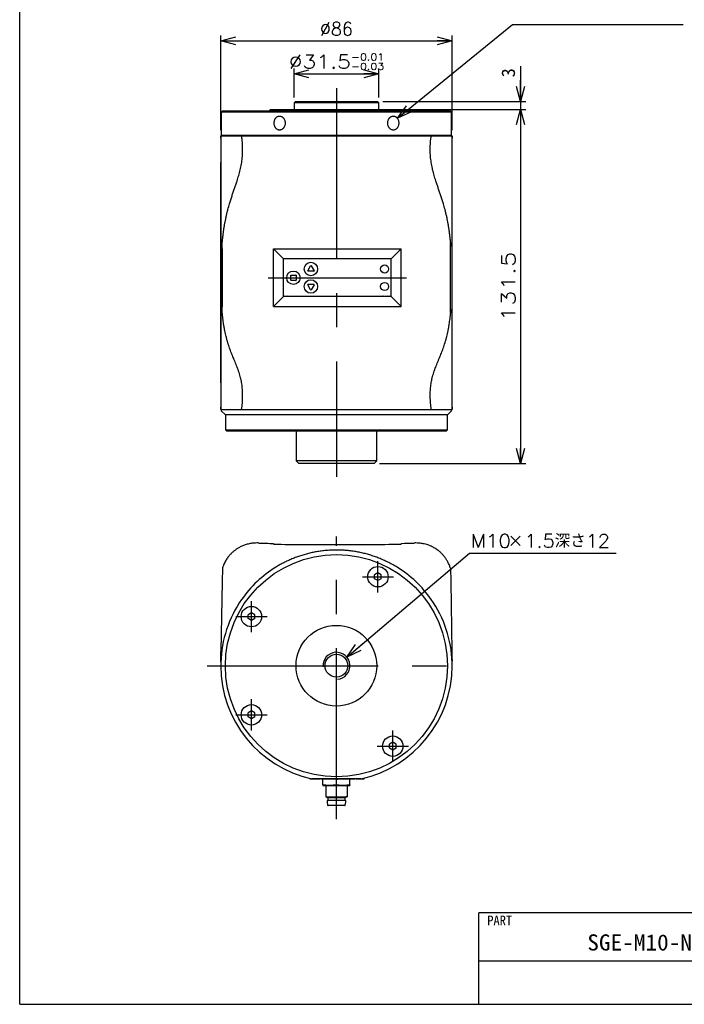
# Model space of a CAD drawing. Extents: x 0 to 189, y 0 to 277.
# Tile 1 of 3: x 0 to 124, y 0 to 183. Entities that reach past the tile are written whole.
import ezdxf
from ezdxf.enums import TextEntityAlignment as Align

# ---------------------------------------------------------------- set-up
doc = ezdxf.new("R2010")
doc.units = 0
doc.linetypes.add('CENTER', pattern=[50.8, 31.75, -6.35, 6.35, -6.35])
doc.linetypes.add('NON_PLOTING', pattern=[0])
doc.layers.get('0').update_dxf_attribs({"linetype": 'CONTINUOUS'})
doc.layers.get('DEFPOINTS').update_dxf_attribs({"linetype": 'CONTINUOUS'})
doc.layers.add('LY_3', color=254, linetype='CONTINUOUS')
doc.styles.add('MX_DIMTXSTY_2', font='txt.sh', dxfattribs={"width": 1.2, "bigfont": 'extfont'})
doc.styles.add('MX_DIMTXSTY_4', font='txt.sh', dxfattribs={"width": 1.35, "bigfont": 'extfont'})
doc.styles.add('MX_DIMTXSTY_5', font='txt.sh', dxfattribs={"width": 1.1, "bigfont": 'extfont'})
doc.styles.add('MX_DIMTXSTY_6', font='txt.sh', dxfattribs={"width": 0.95, "bigfont": 'extfont'})
doc.styles.add('MX_NOTE_STANDARD', font='txt.sh', dxfattribs={"bigfont": 'extfont'})
doc.dimstyles.new('MX_DIMSTYLE_外形図', dxfattribs={"dimtxt": 2.5, "dimasz": 2.5, "dimexe": 1, "dimexo": 1, "dimgap": 1, "dimtad": 1, "dimlfac": 2, "dimdsep": 46, "dimtxsty": 'MX_NOTE_STANDARD', "dimblk1": 'OPEN30', "dimblk2": 'OPEN30', "dimsah": 1, "dimcen": 2.5, "dimadec": 0, "dimazin": 0, "dimtfac": 1, "dimtmove": 0, "dimatfit": 3, "dimldrblk": 'OPEN30', "dimfxl": 1, "dimtzin": 0, "dimarcsym": 0})
doc.dimstyles.new('MXDIMSTYLE', dxfattribs={"dimtxt": 2.5, "dimasz": 2.5, "dimexe": 1, "dimexo": 1, "dimgap": 1, "dimtad": 1, "dimdsep": 46, "dimtxsty": 'MX_NOTE_STANDARD', "dimblk1": 'OPEN30', "dimblk2": 'OPEN30', "dimsah": 1, "dimcen": 2.5, "dimadec": 0, "dimazin": 0, "dimtfac": 1, "dimtmove": 0, "dimatfit": 3, "dimldrblk": 'OPEN30', "dimfxl": 1, "dimtzin": 0, "dimarcsym": 0})

# ---------------------------------------------------------------- blocks, each defined once
blk = doc.blocks.new('_OPEN30')
at = {"color": 0, "linetype": 'ByBlock', "lineweight": -2}
for p, q in [((-1, 0.267949), (0, 0)), ((0, 0), (-1, -0.267949)), ((0, 0), (-1, 0))]:
    blk.add_line(p, q, dxfattribs=at)
blk = doc.blocks.new('*D1')
at = {"color": 22, "linetype": 'CONTINUOUS'}
for p, q in [((51.000777, 168.53127), (51.000777, 173.937732)), ((66.750777, 168.53127), (66.750777, 173.937732)), ((51.000777, 172.937732), (66.750777, 172.937732))]:
    blk.add_line(p, q, dxfattribs=at)
at = {"layer": 'DEFPOINTS', "color": 0, "linetype": 'CONTINUOUS'}
for p in [(66.750777, 172.937732), (51.000777, 167.53127), (66.750777, 167.53127)]:
    blk.add_point(p, dxfattribs=at)
at = {"color": 22, "linetype": 'CONTINUOUS', "xscale": 2.77, "yscale": 2.77, "zscale": 2.77, "rotation": 180}
blk.add_blockref('_OPEN30', (51.000777, 172.937732), dxfattribs=at)
at = {"color": 22, "linetype": 'CONTINUOUS', "xscale": 2.77, "yscale": 2.77, "zscale": 2.77}
blk.add_blockref('_OPEN30', (66.750777, 172.937732), dxfattribs=at)
at = {"color": 22, "linetype": 'CONTINUOUS', "insert": (58.875777, 175.187732), "char_height": 2.5, "attachment_point": 5, "line_spacing_factor": 0.72, "style": 'MX_DIMTXSTY_2'}
blk.add_mtext('\\A1;∅31.5{\\A1;\\H0.50x;\\S-0.01^ -0.03;}', dxfattribs=at)
blk = doc.blocks.new('*D2')
at = {"color": 22, "linetype": 'CONTINUOUS'}
for p, q in [((93.084835, 174.374558), (93.084835, 167.78127)), ((93.084835, 167.78127), (93.084835, 171.78127)), ((67.500776, 167.78127), (94.084835, 167.78127)), ((93.084835, 167.78127), (93.084835, 166.28127)), ((93.084835, 166.28127), (93.084835, 162.28127))]:
    blk.add_line(p, q, dxfattribs=at)
at = {"layer": 'DEFPOINTS', "color": 0, "linetype": 'CONTINUOUS'}
for p in [(66.500776, 167.78127), (93.084835, 166.28127), (93.084835, 166.28127)]:
    blk.add_point(p, dxfattribs=at)
at = {"color": 22, "linetype": 'CONTINUOUS', "xscale": 2.77, "yscale": 2.77, "zscale": 2.77}
for p, rotation in [((93.084835, 167.78127), 270), ((93.084835, 166.28127), 90)]:
    blk.add_blockref('_OPEN30', p, dxfattribs=dict(at, rotation=rotation))
at = {"color": 22, "linetype": 'CONTINUOUS', "insert": (90.834835, 173.124558), "char_height": 2.5, "attachment_point": 5, "rotation": 90, "line_spacing_factor": 0.72}
blk.add_mtext('\\A1;3', dxfattribs=at)
blk = doc.blocks.new('*D5')
at = {"color": 22, "linetype": 'CONTINUOUS'}
for p, q in [((71.258423, 166.28127), (94.084835, 166.28127)), ((93.084835, 166.28127), (93.084835, 100.53127)), ((66.875776, 100.53127), (94.084835, 100.53127))]:
    blk.add_line(p, q, dxfattribs=at)
at = {"layer": 'DEFPOINTS', "color": 0, "linetype": 'CONTINUOUS'}
for p in [(70.258423, 166.28127), (65.875776, 100.53127), (93.084835, 100.53127)]:
    blk.add_point(p, dxfattribs=at)
at = {"color": 22, "linetype": 'CONTINUOUS', "xscale": 2.77, "yscale": 2.77, "zscale": 2.77}
for p, rotation in [((93.084835, 166.28127), 90), ((93.084835, 100.53127), 270)]:
    blk.add_blockref('_OPEN30', p, dxfattribs=dict(at, rotation=rotation))
at = {"color": 22, "linetype": 'CONTINUOUS', "insert": (90.834835, 133.40627), "char_height": 2.5, "attachment_point": 5, "rotation": 90, "line_spacing_factor": 0.72, "style": 'MX_DIMTXSTY_4'}
blk.add_mtext('\\A1;131.5', dxfattribs=at)
blk = doc.blocks.new('$GDTEF53')
at = {"color": 0, "linetype": 'ByBlock', "lineweight": -2}
for p, q in [((-0.35, 0.35), (0.35, -0.35)), ((-0.35, -0.35), (0.35, 0.35))]:
    blk.add_line(p, q, dxfattribs=at)
blk = doc.blocks.new('*D7')
at = {"color": 22, "linetype": 'CONTINUOUS'}
for p, q in [((60.784478, 64.537948), (83.637677, 83.869543)), ((83.637677, 83.869543), (110.887228, 83.869543)), ((60.784478, 64.537948), (63.838401, 67.121271))]:
    blk.add_line(p, q, dxfattribs=at)
at = {"layer": 'DEFPOINTS', "color": 0, "linetype": 'CONTINUOUS'}
for p in [(60.784478, 64.537948), (56.967075, 61.308795)]:
    blk.add_point(p, dxfattribs=at)
at = {"color": 22, "linetype": 'CONTINUOUS', "xscale": 2.5, "yscale": 2.5, "zscale": 2.5}
blk.add_blockref('$GDTEF53', (92.137228, 86.119543), dxfattribs=at)
at = {"color": 22, "linetype": 'CONTINUOUS', "xscale": 2.77, "yscale": 2.77, "zscale": 2.77, "rotation": 220.227989}
blk.add_blockref('_OPEN30', (60.784478, 64.537948), dxfattribs=at)
at = {"color": 22, "linetype": 'CONTINUOUS', "style": 'MX_DIMTXSTY_5'}
for s, width, p in [('M10', 1.090909, (83.841774, 86.119543)), ('1.5深さ12', 1.048951, (93.824291, 86.119543))]:
    blk.add_text(s, height=2.5, dxfattribs=dict(at, width=width)).set_placement(p, align=Align.MIDDLE_LEFT)
blk = doc.blocks.new('*D10')
at = {"color": 22, "linetype": 'CONTINUOUS'}
for p, q in [((37.375777, 162.431269), (37.375777, 180.034729)), ((80.375777, 162.431269), (80.375777, 180.034729)), ((37.375777, 179.034729), (80.375777, 179.034729))]:
    blk.add_line(p, q, dxfattribs=at)
at = {"layer": 'DEFPOINTS', "color": 0, "linetype": 'CONTINUOUS'}
for p in [(80.375777, 179.034729), (37.375777, 161.431269), (80.375777, 161.431269)]:
    blk.add_point(p, dxfattribs=at)
at = {"color": 22, "linetype": 'CONTINUOUS', "xscale": 2.77, "yscale": 2.77, "zscale": 2.77, "rotation": 180}
blk.add_blockref('_OPEN30', (37.375777, 179.034729), dxfattribs=at)
at = {"color": 22, "linetype": 'CONTINUOUS', "xscale": 2.77, "yscale": 2.77, "zscale": 2.77}
blk.add_blockref('_OPEN30', (80.375777, 179.034729), dxfattribs=at)
at = {"color": 22, "linetype": 'CONTINUOUS', "insert": (58.875777, 181.284729), "char_height": 2.5, "attachment_point": 5, "line_spacing_factor": 0.72, "style": 'MX_DIMTXSTY_6'}
blk.add_mtext('\\A1;∅86', dxfattribs=at)

msp = doc.modelspace()

# ---------------------------------------------------------------- linework, layer by layer
at = {"color": 7, "linetype": 'CENTER'}
for p, q in [((58.8758, 170.2813), (58.8758, 98.0313)), ((46.1598, 135.0313), (71.8918, 135.0313)), ((58.8758, 34.4234), (58.8758, 86.9234)), ((66.5886, 76.5635), (66.5886, 82.3635)), ((63.6886, 79.4635), (69.4886, 79.4635)), ((43.0708, 69.1484), (43.0708, 74.9484)), ((40.1708, 72.0484), (45.9708, 72.0484)), ((34.8758, 62.9234), (82.8758, 62.9234)), ((43.0708, 50.8984), (43.0708, 56.6984)), ((40.1708, 53.7984), (45.9708, 53.7984)), ((69.3435, 45.0738), (69.3435, 50.8738)), ((66.4435, 47.9738), (72.2435, 47.9738))]:
    msp.add_line(p, q, dxfattribs=at)
at = {"color": 254, "linetype": 'CONTINUOUS'}
for p, q in [((51.2508, 167.7813), (51.0008, 167.5313)), ((51.0008, 167.5313), (51.0008, 166.2813)), ((58.8758, 167.5313), (51.0008, 167.5313)), ((51.2508, 167.7813), (58.8758, 167.7813)), ((58.8758, 167.7813), (66.5008, 167.7813)), ((66.7508, 167.5313), (58.8758, 167.5313)), ((66.7508, 167.5313), (66.5008, 167.7813)), ((66.7508, 166.2813), (66.7508, 167.5313)), ((37.7258, 166.0313), (37.4758, 165.7813)), ((80.2758, 165.7813), (37.4758, 165.7813)), ((37.4758, 165.7813), (37.4758, 161.5313)), ((37.7258, 166.0313), (80.0258, 166.0313)), ((46.3808, 166.0313), (46.6308, 166.2813)), ((46.6308, 166.2813), (47.4931, 166.2813)), ((47.4931, 166.2813), (70.2584, 166.2813)), ((70.2584, 166.2813), (71.1208, 166.2813)), ((71.1208, 166.2813), (71.3708, 166.0313)), ((80.2758, 165.7813), (80.0258, 166.0313)), ((80.2758, 161.5313), (80.2758, 165.7813)), ((37.3758, 160.982), (37.3758, 161.4313)), ((37.3758, 161.4313), (41.2542, 161.4313)), ((37.3758, 161.4313), (37.3758, 160.982)), ((37.4758, 161.5313), (80.2758, 161.5313)), ((38.4758, 161.5313), (38.4758, 161.4313)), ((41.2542, 161.4313), (47.5948, 161.4313)), ((47.5948, 161.4313), (58.8758, 161.4313)), ((58.8758, 161.4313), (70.1567, 161.4313)), ((70.1567, 161.4313), (76.4974, 161.4313)), ((76.4974, 161.4313), (80.3758, 161.4313)), ((79.2758, 161.4313), (79.2758, 161.5313)), ((80.3758, 161.4313), (80.3758, 160.982)), ((80.3758, 160.982), (80.3758, 161.4313)), ((37.3758, 160.982), (37.3758, 160.982)), ((37.3758, 160.982), (37.3758, 156.447)), ((80.3758, 156.447), (80.3758, 160.982)), ((80.3758, 160.982), (80.3758, 160.982)), ((37.3758, 115.5167), (37.3758, 156.447)), ((37.3758, 156.447), (37.3758, 156.447)), ((37.3758, 156.447), (37.3758, 115.5167)), ((80.3758, 115.5167), (80.3758, 156.447)), ((80.3758, 115.5167), (80.3758, 156.447)), ((80.3758, 156.447), (80.3758, 156.447)), ((47.1598, 140.3973), (58.8758, 140.3973)), ((47.1598, 129.6652), (47.1598, 140.3973)), ((47.1598, 140.3973), (49.0258, 138.5313)), ((58.8758, 140.3973), (70.8918, 140.3973)), ((70.8918, 140.3973), (69.0258, 138.5313)), ((70.8918, 129.6652), (70.8918, 140.3973)), ((69.0258, 138.5313), (49.0258, 138.5313)), ((49.0258, 131.5313), (49.0258, 138.5313)), ((53.5442, 136.3241), (54.0825, 137.2543)), ((54.1691, 137.2543), (54.7073, 136.3241)), ((69.0258, 131.5313), (69.0258, 138.5313)), ((50.3758, 134.5814), (50.3758, 135.4814)), ((50.4258, 135.5314), (51.3258, 135.5314)), ((51.3758, 135.4814), (51.3758, 134.5814)), ((54.6641, 136.2491), (53.5875, 136.2491)), ((51.3258, 134.5314), (50.4258, 134.5314)), ((54.0825, 132.8072), (53.5442, 133.7373)), ((53.5875, 133.8124), (54.6641, 133.8124)), ((54.7073, 133.7373), (54.1691, 132.8072)), ((49.2758, 131.7813), (49.2758, 131.7814)), ((49.7758, 131.7814), (49.7758, 131.7813)), ((67.4252, 131.7814), (67.4252, 131.7813)), ((67.5566, 131.7814), (67.5566, 131.7813)), ((68.4252, 131.7813), (68.4252, 131.7814)), ((68.7769, 131.7814), (68.7769, 131.7813)), ((47.1598, 129.6652), (49.0258, 131.5313)), ((69.0258, 131.5313), (49.0258, 131.5313)), ((58.1008, 131.5313), (58.1008, 131.5314)), ((60.6008, 131.5314), (58.1008, 131.5314)), ((60.6008, 131.5313), (60.6008, 131.5314)), ((70.8918, 129.6652), (69.0258, 131.5313)), ((47.1598, 129.6652), (58.8758, 129.6652)), ((58.8758, 129.6652), (70.8918, 129.6652)), ((37.3758, 115.5167), (37.3758, 115.5167)), ((37.3758, 115.5167), (37.3758, 111.005)), ((80.3758, 111.005), (80.3758, 115.5167)), ((80.3758, 115.5167), (80.3758, 115.5167)), ((37.3758, 110.5313), (37.3758, 111.005)), ((37.3758, 111.005), (37.3758, 111.005)), ((37.3758, 111.005), (37.3758, 110.5313)), ((37.3758, 110.5313), (41.2542, 110.5313)), ((37.4758, 110.5313), (37.4758, 110.2813)), ((37.4758, 110.2813), (38.2258, 109.5313)), ((41.2542, 110.5313), (47.5948, 110.5313)), ((47.5948, 110.5313), (58.8758, 110.5313)), ((58.8758, 110.5313), (70.1567, 110.5313)), ((70.1567, 110.5313), (76.4974, 110.5313)), ((76.4974, 110.5313), (76.4967, 110.5364)), ((76.4974, 110.5313), (80.3758, 110.5313)), ((79.5258, 109.5313), (80.2758, 110.2813)), ((80.2758, 110.2813), (80.2758, 110.5313)), ((80.3758, 111.005), (80.3758, 110.5313)), ((80.3758, 110.5313), (80.3758, 111.005)), ((80.3758, 111.005), (80.3758, 111.005)), ((79.5258, 109.5313), (38.2258, 109.5313)), ((79.5258, 109.5313), (38.2258, 109.5313)), ((38.2258, 109.5313), (38.2258, 106.7813)), ((79.5258, 106.7813), (79.5258, 109.5313)), ((38.2258, 106.7813), (79.5258, 106.7813)), ((38.2258, 106.7813), (38.4758, 106.5313)), ((79.2758, 106.5313), (38.4758, 106.5313)), ((51.3758, 106.5313), (51.3758, 101.0313)), ((66.3758, 101.0313), (66.3758, 106.5313)), ((79.2758, 106.5313), (79.5258, 106.7813)), ((66.3758, 101.0313), (51.3758, 101.0313)), ((51.3758, 101.0313), (51.8758, 100.5313)), ((65.8758, 100.5313), (66.3758, 101.0313)), ((65.8758, 100.5313), (51.8758, 100.5313)), ((47.1598, 85.6502), (47.1598, 85.5046)), ((70.8918, 85.658), (70.8918, 85.5074)), ((37.687, 81.0418), (37.6435, 78.55)), ((80.0645, 81.0418), (80.108, 78.55)), ((66.5886, 80.1852), (65.9636, 79.8243)), ((65.9636, 79.1026), (65.9636, 79.8243)), ((66.5886, 78.7418), (65.9636, 79.1026)), ((67.2136, 79.8243), (66.5886, 80.1852)), ((67.2136, 79.1026), (66.5886, 78.7418)), ((67.2136, 79.1026), (67.2136, 79.8243)), ((37.6435, 78.55), (37.4172, 65.5842)), ((80.108, 78.55), (80.3343, 65.5842)), ((43.0708, 72.7701), (42.4458, 72.4092)), ((42.4458, 71.6875), (42.4458, 72.4092)), ((43.0708, 71.3267), (42.4458, 71.6875)), ((43.6958, 72.4092), (43.0708, 72.7701)), ((43.6958, 71.6875), (43.0708, 71.3267)), ((43.6958, 71.6875), (43.6958, 72.4092)), ((37.3758, 62.9775), (37.3758, 62.9234)), ((37.3844, 63.5312), (37.384, 63.5187)), ((80.3757, 62.9775), (80.3672, 63.5309)), ((80.3757, 62.9773), (80.3757, 62.9855)), ((80.3758, 62.9234), (80.3757, 62.9775)), ((43.0708, 54.5201), (42.4458, 54.1592)), ((42.4458, 53.4375), (42.4458, 54.1592)), ((43.0708, 53.0767), (42.4458, 53.4375)), ((43.6958, 54.1592), (43.0708, 54.5201)), ((43.6958, 53.4375), (43.0708, 53.0767)), ((43.6958, 53.4375), (43.6958, 54.1592)), ((69.3435, 48.6955), (68.7185, 48.3347)), ((68.7185, 47.613), (68.7185, 48.3347)), ((69.3435, 47.2522), (68.7185, 47.613)), ((69.9685, 48.3347), (69.3435, 48.6955)), ((69.9685, 47.613), (69.3435, 47.2522)), ((69.9685, 47.613), (69.9685, 48.3347)), ((53.9984, 41.8234), (53.9984, 41.9839)), ((54.6064, 41.8234), (53.9984, 41.8234)), ((63.4855, 41.9234), (54.266, 41.9234)), ((54.8185, 41.8234), (54.6064, 41.8234)), ((55.1296, 41.8234), (54.8185, 41.8234)), ((55.387, 41.8234), (55.1296, 41.8234)), ((55.8282, 41.8234), (55.387, 41.8234)), ((55.8282, 41.8234), (55.8282, 41.9234)), ((56.0205, 41.8234), (56.0205, 41.9234)), ((56.2865, 41.8234), (56.0205, 41.8234)), ((57.1272, 41.8234), (56.2865, 41.8234)), ((56.3758, 41.8197), (56.4023, 41.8238)), ((56.3758, 40.777), (56.3758, 41.8197)), ((56.3758, 40.777), (56.3758, 40.6734)), ((56.3758, 40.6734), (57.6258, 40.6734)), ((56.8758, 40.6734), (56.8758, 38.5894)), ((57.4063, 41.8234), (57.1272, 41.8234)), ((57.4062, 41.9199), (57.4769, 41.9218)), ((57.4063, 41.8234), (57.4063, 41.9234)), ((57.477, 41.8234), (57.477, 41.9234)), ((57.8729, 41.8234), (57.477, 41.8234)), ((57.6258, 40.6734), (60.1258, 40.6734)), ((58.6506, 41.8234), (57.8729, 41.8234)), ((59.0381, 41.8234), (58.6506, 41.8234)), ((58.8503, 41.8237), (58.8758, 41.8197)), ((58.8758, 41.8197), (58.9023, 41.8238)), ((58.8758, 40.777), (58.8758, 41.8197)), ((59.0379, 41.8436), (59.0888, 41.8505)), ((59.0381, 41.8234), (59.0381, 41.9234)), ((59.089, 41.8234), (59.089, 41.9234)), ((59.7734, 41.8234), (59.089, 41.8234)), ((60.1693, 41.8234), (59.7734, 41.8234)), ((60.1258, 40.6734), (61.3758, 40.6734)), ((60.6445, 41.8234), (60.1693, 41.8234)), ((60.6445, 41.8234), (60.6445, 41.9234)), ((60.6446, 41.9044), (60.8199, 41.8898)), ((60.8198, 41.8234), (60.8198, 41.9234)), ((61.1095, 41.8234), (60.8198, 41.8234)), ((60.8758, 40.6734), (60.8758, 38.5894)), ((62.0092, 41.8234), (61.1095, 41.8234)), ((61.3503, 41.8237), (61.3758, 41.8197)), ((61.3758, 40.777), (61.3758, 41.8197)), ((61.3758, 40.777), (61.3758, 40.6734)), ((62.2989, 41.8234), (62.0092, 41.8234)), ((62.2989, 41.8234), (62.2989, 41.9234)), ((62.511, 41.8234), (62.511, 41.9234)), ((62.8046, 41.8234), (62.511, 41.8234)), ((63.6598, 41.8234), (62.8046, 41.8234)), ((63.9534, 41.8234), (63.6598, 41.8234)), ((63.9534, 42.0316), (63.9534, 41.8234)), ((56.8741, 38.5904), (56.8758, 38.5894)), ((56.8758, 38.5894), (57.4012, 38.5894)), ((56.8758, 38.5894), (57.1633, 38.4234)), ((57.4012, 38.5894), (57.474, 38.5894)), ((57.474, 38.5894), (60.8758, 38.5894)), ((60.8775, 38.5904), (60.5883, 38.4234)), ((57.2514, 37.9241), (57.1502, 37.7976)), ((57.1508, 37.7999), (57.1508, 37.7984)), ((57.1508, 37.7984), (57.1508, 37.5483)), ((57.1508, 37.5484), (57.2373, 37.0076)), ((57.1508, 37.5483), (57.1508, 37.5469)), ((57.1633, 38.4234), (57.6755, 38.4234)), ((57.2508, 38.4234), (57.2508, 37.9234)), ((57.2508, 37.9234), (57.6777, 37.9234)), ((58.8758, 36.9234), (57.336, 36.9234)), ((57.6755, 38.4234), (60.5883, 38.4234)), ((57.6777, 37.9234), (57.7368, 37.9234)), ((57.7368, 37.9234), (60.5008, 37.9234)), ((60.4155, 36.9234), (58.8758, 36.9234)), ((60.5008, 37.9234), (60.5001, 37.9241)), ((60.5008, 37.9204), (60.5008, 38.4234)), ((60.6008, 37.7984), (60.5008, 37.9234)), ((60.5142, 37.0076), (60.6008, 37.5484)), ((60.6008, 37.5468), (60.6008, 37.7999)), ((60.6014, 37.7976), (60.6008, 37.7984)), ((60.6008, 37.5484), (60.6013, 37.5517))]:
    msp.add_line(p, q, dxfattribs=at)
at = {"color": 255, "linetype": 'CONTINUOUS'}
for p, q in [((85.3573, 0), (85.3573, 17)), ((189.3573, 17), (85.3573, 17)), ((189.3573, 8), (85.3573, 8))]:
    msp.add_line(p, q, dxfattribs=at)
at = {"color": 254, "linetype": 'CONTINUOUS'}
for centre, radius in [((54.1258, 136.6564), 1.25), ((67.8258, 136.6564), 0.75), ((50.8758, 135.0314), 1.25), ((54.1258, 133.4064), 1.25), ((67.8258, 133.4064), 0.75), ((58.8758, 62.9234), 20.65), ((66.5886, 79.4635), 1.9), ((43.0708, 72.0484), 1.9), ((58.8758, 62.9234), 7.5), ((58.8758, 62.9234), 2.125), ((43.0708, 53.7984), 1.9), ((69.3435, 47.9738), 1.9)]:
    msp.add_circle(centre, radius, dxfattribs=at)
for centre, radius, start, end in [((54.1258, 137.2292), 0.05, 30.058125, 149.941875), ((50.4258, 135.4814), 0.05, 90, 180), ((51.3258, 135.4814), 0.05, 0, 90), ((53.5875, 136.2991), 0.05, 149.941875, 270), ((54.6641, 136.2991), 0.05, 270, 30.058125), ((50.4258, 134.5814), 0.05, 180, 270), ((51.3258, 134.5814), 0.05, 270, 0), ((53.5875, 133.7624), 0.05, 90, 210.058125), ((54.6641, 133.7624), 0.05, 329.941875, 90), ((54.1258, 132.8322), 0.05, 210.058125, 329.941875), ((58.4903, 529.8542), 444.3484, 268.187226, 268.538847), ((58.3367, 1296.6993), 1211.2463, 269.471286, 270.025498), ((59.4144, 1296.8348), 1211.3818, 269.974526, 270.542866), ((59.255, 530.0658), 444.5602, 271.499946, 271.812498), ((58.8758, 62.9233), 21.5001, 121.647833, 145.045703), ((58.8757, 62.9233), 21.5001, 34.954297, 58.352168), ((58.8758, 62.9234), 21.5, 145.045754, 178.37986), ((58.8758, 62.9234), 21.5, 1.619184, 34.954246), ((-406.9738, 71.1755), 444.4262, 359.065132, 359.279159), ((524.7265, 71.1755), 444.4273, 180.720932, 180.934868), ((57.2224, 62.9484), 19.8466, 178.353302, 179.916701), ((58.8758, 62.9234), 21.5, 180, 257.619201), ((-22.7564, 64.9816), 60.1589, 358.729545, 358.992895), ((58.8758, 62.9234), 21.5, 282.380799, 360), ((60.4529, 62.9477), 19.9228, 0.108624, 1.678435), ((57.336, 37.0234), 0.1, 189.374422, 270), ((60.4155, 37.0234), 0.1, 270, 350.688705)]:
    msp.add_arc(centre, radius, start, end, dxfattribs=at)
at = {"color": 255, "linetype": 'CONTINUOUS'}
msp.add_arc((58.8758, 62.9234), 2.5, 274, 184, dxfattribs=at)
at = {"color": 254, "linetype": 'CONTINUOUS'}
for points, start_tangent, end_tangent in [([(48.2937, 165.0313), (48.1225, 165.0154), (47.9321, 164.9581), (47.733, 164.8454), (47.635, 164.7643), (47.5413, 164.6652), (47.4584, 164.5533), (47.3908, 164.437), (47.2972, 164.2023), (47.2502, 163.9798), (47.2373, 163.7813)], (-0.99999868, -0.00162201), (0.00129963, -0.99999916)), ([(48.2936, 162.5313), (48.4662, 162.5471), (48.6615, 162.6043), (48.8687, 162.7169), (48.972, 162.798), (49.0718, 162.897), (49.1608, 163.0088), (49.2338, 163.125), (49.3356, 163.3595), (49.3876, 163.5817), (49.4023, 163.7799), (49.3879, 163.979), (49.3359, 164.2021), (49.234, 164.4371), (49.0719, 164.6655), (48.9721, 164.7645), (48.8689, 164.8455), (48.6619, 164.9581), (48.4668, 165.0153), (48.2939, 165.0313), (48.2937, 165.0313)], (0.99999189, 0.00402634), (-1, 0.00001706)), ([(69.4579, 165.0313), (69.285, 165.0154), (69.0898, 164.9581), (68.8825, 164.8454), (68.7792, 164.7643), (68.6794, 164.6652), (68.5904, 164.5533), (68.5175, 164.437), (68.4158, 164.2023), (68.3638, 163.9798), (68.3492, 163.7813)], (-0.99999175, -0.00406111), (-0.00129728, -0.99999916)), ([(69.4578, 162.5313), (69.6288, 162.5471), (69.8192, 162.6043), (70.0182, 162.7169), (70.1163, 162.798), (70.21, 162.897), (70.2928, 163.0088), (70.3605, 163.125), (70.4541, 163.3595), (70.5012, 163.5817), (70.5143, 163.7799), (70.5015, 163.979), (70.4544, 164.2021), (70.3607, 164.4371), (70.21, 164.6655), (70.1164, 164.7645), (70.0184, 164.8455), (69.8195, 164.9581), (69.6293, 165.0153), (69.4581, 165.0313), (69.4579, 165.0313)], (0.99999874, 0.00158563), (-1, 0.0000153)), ([(47.2373, 163.7813), (47.2502, 163.5829), (47.2972, 163.3605), (47.3906, 163.126), (47.4581, 163.0098), (47.5408, 162.8979), (47.6344, 162.7988), (47.7324, 162.7176), (47.9314, 162.6047), (48.1218, 162.5473), (48.2932, 162.5313), (48.2936, 162.5313)], (-0.00126285, -0.9999992), (1, -0.0000399)), ([(68.3492, 163.7813), (68.3638, 163.5829), (68.4157, 163.3605), (68.5172, 163.126), (68.59, 163.0098), (68.6789, 162.8979), (68.7786, 162.7988), (68.8819, 162.7176), (69.0891, 162.6047), (69.2843, 162.5473), (69.4574, 162.5313), (69.4578, 162.5313)], (0.0012606, -0.99999921), (1, -0.00004452)), ([(37.6435, 141.4756), (37.7131, 142.2025), (37.7908, 142.898), (37.8763, 143.5644), (37.9693, 144.2034), (38.0692, 144.817), (38.1757, 145.4068), (38.2882, 145.9746), (38.4186, 146.5758), (38.5552, 147.1543), (38.6973, 147.7124), (38.8444, 148.252), (38.9957, 148.7751), (39.2271, 149.5268), (39.4635, 150.2523), (39.7021, 150.9575), (39.9399, 151.6484), (40.1734, 152.3309), (40.3992, 153.0106), (40.5612, 153.522), (40.7151, 154.0373), (40.859, 154.5588), (40.9913, 155.0886), (41.1101, 155.6288), (41.2136, 156.1815), (41.2999, 156.7483), (41.3673, 157.3309), (41.4103, 157.8688), (41.4353, 158.4217), (41.4412, 158.9902), (41.427, 159.5751), (41.3917, 160.1767), (41.3343, 160.7954), (41.2542, 161.4313)], (0.08709048, 0.99620041), (-0.1415743, 0.98992763)), ([(80.108, 141.4756), (80.0385, 142.2025), (79.9608, 142.898), (79.8752, 143.5644), (79.7823, 144.2034), (79.6823, 144.817), (79.5759, 145.4068), (79.4633, 145.9746), (79.333, 146.5758), (79.1964, 147.1543), (79.0542, 147.7124), (78.9071, 148.252), (78.7558, 148.7751), (78.5245, 149.5268), (78.2881, 150.2523), (78.0494, 150.9575), (77.8117, 151.6484), (77.5781, 152.3309), (77.3523, 153.0106), (77.1903, 153.522), (77.0365, 154.0373), (76.8925, 154.5588), (76.7602, 155.0886), (76.6414, 155.6288), (76.5379, 156.1815), (76.4516, 156.7483), (76.3842, 157.3309), (76.3413, 157.8688), (76.3163, 158.4217), (76.3103, 158.9902), (76.3245, 159.5751), (76.3599, 160.1767), (76.4173, 160.7954), (76.4974, 161.4313)], (-0.08709055, 0.9962004), (0.1415743, 0.98992763)), ([(37.3758, 160.982), (37.3761, 160.5377), (37.377, 160.0902), (37.378, 159.6399), (37.3787, 159.1874), (37.3789, 158.7332), (37.3787, 158.2776), (37.378, 157.821), (37.377, 157.3636), (37.3762, 156.9056), (37.3758, 156.447)], (0.00027826, -0.99999996), (-0.00033412, -0.99999994)), ([(80.3758, 156.447), (80.3754, 156.9056), (80.3745, 157.3636), (80.3736, 157.821), (80.3729, 158.2776), (80.3726, 158.7332), (80.3729, 159.1874), (80.3736, 159.6399), (80.3745, 160.0902), (80.3754, 160.5377), (80.3758, 160.982)], (-0.00033411, 0.99999994), (0.00027826, 0.99999996)), ([(37.6435, 141.4756), (37.5878, 141.4413), (37.56, 141.4109), (37.5321, 141.3616), (37.5178, 141.3235), (37.5052, 141.2784), (37.4945, 141.2268), (37.4838, 141.1572), (37.4749, 141.0793), (37.4683, 141.0039), (37.4617, 140.9086), (37.4565, 140.8123), (37.4515, 140.6944), (37.4474, 140.5748), (37.444, 140.4559), (37.4409, 140.321), (37.4379, 140.1665), (37.4352, 139.9964), (37.4328, 139.8168), (37.4307, 139.6264), (37.4288, 139.4246), (37.4272, 139.216), (37.425, 138.8712), (37.4229, 138.4419), (37.4213, 138.0056), (37.4199, 137.4875), (37.4187, 136.8884), (37.4178, 136.2347), (37.4174, 135.579), (37.4172, 135.0836), (37.4173, 134.5882), (37.4177, 133.8416), (37.4186, 133.0963), (37.4193, 132.6796), (37.4203, 132.2644), (37.4213, 131.9324), (37.4225, 131.6028), (37.4236, 131.3402), (37.425, 131.081), (37.4266, 130.8246), (37.4286, 130.5753), (37.4303, 130.386), (37.4323, 130.2047), (37.4346, 130.0307), (37.4372, 129.8693), (37.44, 129.7242), (37.443, 129.5941), (37.4462, 129.4772), (37.4496, 129.3751), (37.454, 129.2671), (37.4594, 129.1597), (37.465, 129.0733), (37.4722, 128.9867), (37.4794, 128.9194), (37.4898, 128.8461), (37.5003, 128.7919), (37.515, 128.7367), (37.5297, 128.6974), (37.5465, 128.6649), (37.5708, 128.6327), (37.595, 128.6109), (37.6435, 128.5841)], (-0.9257718, -0.37808275), (0.93402917, -0.35719675)), ([(37.6435, 128.5841), (37.646, 128.5971), (37.6485, 128.6371), (37.6501, 128.6788), (37.6517, 128.7295), (37.6548, 128.854), (37.6574, 128.9842), (37.6598, 129.1284), (37.662, 129.2825), (37.6641, 129.4455), (37.6666, 129.6698), (37.6689, 129.9028), (37.6718, 130.243), (37.6744, 130.5937), (37.677, 131.0067), (37.6793, 131.4432), (37.6813, 131.8864), (37.6829, 132.3364), (37.6843, 132.7903), (37.6854, 133.2543), (37.6862, 133.7207), (37.6867, 134.1899), (37.687, 134.6603), (37.687, 135.1704), (37.6867, 135.6809), (37.6861, 136.1923), (37.6853, 136.7028), (37.684, 137.2187), (37.6824, 137.7322), (37.6805, 138.2441), (37.6781, 138.7512), (37.6751, 139.2732), (37.6734, 139.5308), (37.6715, 139.785), (37.6691, 140.0712), (37.6665, 140.3504), (37.6635, 140.6225), (37.6601, 140.8815), (37.6574, 141.0557), (37.6543, 141.215), (37.6527, 141.2856), (37.651, 141.3489), (37.6491, 141.4039), (37.6471, 141.4461), (37.6454, 141.4682), (37.6435, 141.4756)], (0.21499991, 0.97661407), (-0.27933765, 0.96019294)), ([(80.108, 128.5841), (80.1056, 128.5968), (80.1032, 128.6358), (80.1011, 128.6887), (80.0989, 128.7627), (80.0968, 128.8495), (80.0943, 128.9779), (80.0919, 129.1202), (80.0897, 129.2724), (80.0876, 129.4334), (80.0851, 129.6548), (80.0828, 129.8849), (80.0799, 130.221), (80.0773, 130.5675), (80.0747, 130.9756), (80.0724, 131.4078), (80.0704, 131.8467), (80.0688, 132.2924), (80.0674, 132.742), (80.0663, 133.2017), (80.0655, 133.6638), (80.0649, 134.1287), (80.0646, 134.5948), (80.0645, 135.1014), (80.0648, 135.6083), (80.0653, 136.1163), (80.0661, 136.6234), (80.0673, 137.1359), (80.0688, 137.6461), (80.0707, 138.1548), (80.073, 138.6591), (80.076, 139.1952), (80.0777, 139.4598), (80.0796, 139.7211), (80.082, 140.0166), (80.0846, 140.3043), (80.0876, 140.5862), (80.0911, 140.8532), (80.0938, 141.0327), (80.0968, 141.1976), (80.0985, 141.2709), (80.1002, 141.3372), (80.1021, 141.3953), (80.1041, 141.4407), (80.106, 141.4667), (80.108, 141.4756)], (-0.21775773, 0.97600285), (0.25539921, 0.96683569)), ([(80.108, 141.4756), (80.1637, 141.4413), (80.1916, 141.4109), (80.2195, 141.3616), (80.2338, 141.3235), (80.2463, 141.2784), (80.2571, 141.2268), (80.2678, 141.1572), (80.2767, 141.0793), (80.2833, 141.0039), (80.2898, 140.9086), (80.295, 140.8123), (80.3001, 140.6944), (80.3042, 140.5748), (80.3075, 140.4559), (80.3107, 140.321), (80.3137, 140.1665), (80.3164, 139.9964), (80.3187, 139.8168), (80.3208, 139.6264), (80.3227, 139.4246), (80.3243, 139.216), (80.3265, 138.8712), (80.3286, 138.4419), (80.3303, 138.0056), (80.3317, 137.4875), (80.3329, 136.8884), (80.3335, 136.398), (80.334, 135.9068), (80.3343, 135.414), (80.3343, 134.921), (80.3342, 134.2586), (80.3337, 133.677), (80.333, 133.0963), (80.3322, 132.6796), (80.3313, 132.2644), (80.3303, 131.9324), (80.3291, 131.6028), (80.3279, 131.3402), (80.3266, 131.081), (80.3249, 130.8246), (80.323, 130.5753), (80.3212, 130.386), (80.3192, 130.2047), (80.3169, 130.0307), (80.3144, 129.8693), (80.3116, 129.7242), (80.3086, 129.5941), (80.3054, 129.4772), (80.302, 129.3751), (80.2976, 129.2671), (80.2921, 129.1597), (80.2865, 129.0733), (80.2794, 128.9867), (80.2721, 128.9194), (80.2617, 128.8461), (80.2513, 128.7919), (80.2366, 128.7367), (80.2219, 128.6974), (80.205, 128.6649), (80.1808, 128.6327), (80.1565, 128.6109), (80.108, 128.5841)], (0.92577401, -0.37807736), (-0.9340285, -0.35719848)), ([(41.2542, 110.5313), (41.3287, 111.141), (41.3844, 111.7277), (41.4217, 112.2916), (41.4413, 112.8332), (41.444, 113.3531), (41.4305, 113.852), (41.4016, 114.331), (41.3531, 114.836), (41.2883, 115.3197), (41.2086, 115.7837), (41.1152, 116.2299), (41.0094, 116.6602), (40.8586, 117.1892), (40.6926, 117.7), (40.514, 118.1971), (40.3254, 118.6851), (40.1293, 119.1687), (39.928, 119.6524), (39.7238, 120.1411), (39.5444, 120.5764), (39.3657, 121.022), (39.1889, 121.4813), (39.0152, 121.9571), (38.8458, 122.4528), (38.6816, 122.9713), (38.5237, 123.516), (38.373, 124.0899), (38.247, 124.6217), (38.1279, 125.1811), (38.0161, 125.7703), (37.9123, 126.3918), (37.8366, 126.9044), (37.7664, 127.4398), (37.702, 127.9992), (37.6435, 128.5841)], (0.13499536, 0.99084623), (-0.09174614, 0.99578243)), ([(76.4967, 110.5364), (76.4229, 111.141), (76.3672, 111.7277), (76.3299, 112.2916), (76.3102, 112.8332), (76.3076, 113.3531), (76.3211, 113.852), (76.35, 114.331), (76.3985, 114.836), (76.4632, 115.3197), (76.5429, 115.7837), (76.6364, 116.2299), (76.7421, 116.6602), (76.8929, 117.1892), (77.0589, 117.7), (77.2375, 118.1971), (77.4261, 118.6851), (77.6222, 119.1687), (77.8235, 119.6524), (78.0277, 120.1411), (78.2071, 120.5764), (78.3859, 121.022), (78.5627, 121.4813), (78.7363, 121.9571), (78.9058, 122.4528), (79.0699, 122.9713), (79.2278, 123.516), (79.3785, 124.0899), (79.5045, 124.6217), (79.6237, 125.1811), (79.7355, 125.7703), (79.8393, 126.3918), (79.915, 126.9044), (79.9851, 127.4398), (80.0496, 127.9992), (80.108, 128.5841)], (-0.13478095, 0.99087542), (0.09174617, 0.99578243)), ([(37.3758, 115.5167), (37.3762, 115.0861), (37.377, 114.6501), (37.378, 114.2085), (37.3787, 113.7617), (37.3789, 113.3102), (37.3787, 112.8544), (37.378, 112.3952), (37.377, 111.9333), (37.3761, 111.4696), (37.3758, 111.005)], (0.00037315, -0.99999993), (-0.00025279, -0.99999997)), ([(80.3758, 111.005), (80.3754, 111.4696), (80.3745, 111.9333), (80.3736, 112.3952), (80.3729, 112.8544), (80.3726, 113.3102), (80.3729, 113.7617), (80.3736, 114.2085), (80.3745, 114.6501), (80.3754, 115.0861), (80.3758, 115.5167)], (-0.00025278, 0.99999997), (0.00037315, 0.99999993)), ([(44.4333, 85.7281), (44.0559, 85.7367), (43.6288, 85.7218), (43.2159, 85.6821), (42.8201, 85.6202), (42.4438, 85.5389), (42.0889, 85.4413), (41.7567, 85.3305), (41.4483, 85.21), (41.1318, 85.0672), (40.8457, 84.9205), (40.5899, 84.7738), (40.3636, 84.6309), (40.1569, 84.4888), (39.9769, 84.3551), (39.7868, 84.2032), (39.6106, 84.0516), (39.4232, 83.8779), (39.2268, 83.6804), (39.0241, 83.4576), (38.8178, 83.2081), (38.6113, 82.9307), (38.4081, 82.6247), (38.2123, 82.2897), (38.0278, 81.9257), (37.859, 81.5337), (37.71, 81.1151), (37.6868, 81.041)], (-0.99875933, 0.04979766), (-0.29326459, -0.95603132)), ([(58.8758, 84.4234), (58.0048, 84.4057), (57.1346, 84.3526), (56.2672, 84.2645), (55.4049, 84.1414), (54.5507, 83.9838), (53.7035, 83.7919), (52.8648, 83.566), (52.0359, 83.3064), (51.2182, 83.0134), (50.4129, 82.6877), (49.6221, 82.3301), (48.9334, 81.9864), (48.2572, 81.6182), (47.5948, 81.2261)], (-1, -0.00009973), (-0.85131372, -0.52465698)), ([(70.1567, 81.2261), (69.3906, 81.6766), (68.6058, 82.0955), (67.8045, 82.4816), (66.9885, 82.834), (66.1433, 83.1578), (65.2853, 83.4458), (64.4158, 83.6973), (63.5366, 83.9121), (62.6491, 84.0897), (61.7549, 84.2297), (61.0382, 84.3143), (60.3186, 84.3749), (59.5974, 84.4112), (58.8758, 84.4234)], (-0.85134523, 0.52460585), (-1, 0.00005672)), ([(80.0645, 81.0418), (80.038, 81.1264), (79.9221, 81.4573), (79.7969, 81.7643), (79.6493, 82.0792), (79.4983, 82.3636), (79.3478, 82.6177), (79.2014, 82.8425), (79.056, 83.0477), (78.9196, 83.226), (78.7653, 83.4137), (78.6114, 83.5876), (78.4353, 83.7724), (78.2353, 83.9659), (78.0099, 84.1655), (77.7577, 84.3681), (77.4777, 84.5706), (77.1691, 84.7693), (76.8316, 84.9602), (76.4655, 85.1393), (76.0715, 85.3022), (75.6512, 85.4448), (75.2068, 85.5629), (74.836, 85.6373), (74.4534, 85.692), (74.0613, 85.7256), (73.6619, 85.7368), (73.318, 85.7281)], (-0.2933897, 0.95599293), (-0.99875773, -0.04982973)), ([(80.3364, 64.2122), (80.3374, 64.1976), (80.3413, 64.1321), (80.3445, 64.0769), (80.347, 64.0319), (80.3495, 63.9845), (80.3509, 63.9587), (80.3518, 63.9416), (80.3527, 63.9254), (80.3535, 63.91), (80.3543, 63.8957), (80.3554, 63.8749), (80.3564, 63.8566), (80.3573, 63.8406), (80.3581, 63.8261), (80.3588, 63.8145), (80.3593, 63.8055), (80.3597, 63.7994), (80.3601, 63.7959), (80.3602, 63.7952), (80.3602, 63.7951)], (0.06246414, -0.99804721), (0.65501134, -0.75561905)), ([(37.3844, 63.5312), (37.3836, 63.5034), (37.3758, 62.9775)], (-0.02827301, -0.99960024), (-0.00251913, -0.99999683)), ([(57.6258, 40.6734), (57.2561, 40.6831), (56.8863, 40.7114), (56.6308, 40.7407), (56.3758, 40.777)], (-0.99999925, 0.00122521), (-0.98804747, 0.1541499)), ([(58.8758, 40.777), (58.508, 40.7269), (58.068, 40.6872), (57.6258, 40.6734)], (-0.98780221, -0.15571379), (-0.99999794, -0.00203166)), ([(60.1258, 40.6734), (59.7555, 40.6831), (59.3852, 40.7115), (59.1302, 40.7408), (58.8758, 40.777)], (-0.99999922, 0.00124532), (-0.98804795, 0.15414686)), ([(61.3758, 40.777), (61.0086, 40.7269), (60.5683, 40.6872), (60.1258, 40.6734)], (-0.98780279, -0.15571015), (-0.99999795, -0.00202668))]:
    msp.add_spline(points, degree=3, dxfattribs=dict(at, start_tangent=start_tangent, end_tangent=end_tangent))
at = {"layer": 'DEFPOINTS', "color": 254, "linetype": 'NON_PLOTING'}
for p, q in [((56.0205, 41.9234), (56.0205, 41.8234)), ((60.8198, 41.8234), (60.8198, 41.9234)), ((62.511, 41.8234), (62.511, 41.9234)), ((60.5142, 37.0076), (60.4957, 37.0076))]:
    msp.add_line(p, q, dxfattribs=at)
at = {"layer": 'LY_3', "color": 150, "linetype": 'CONTINUOUS'}
for q in [(0, 276.625), (189.3573, 0)]:
    msp.add_line((0, 0), q, dxfattribs=at)

# ---------------------------------------------------------------- block references
at = {"color": 22, "linetype": 'ByBlock'}
msp.add_blockref('*D7', (0, 0), dxfattribs=at)

# ---------------------------------------------------------------- texts
at = {"color": 140, "linetype": 'CONTINUOUS', "attachment_point": 2}
for s, insert, char_height, line_spacing_factor in [('\\W0.944444;\\A1;PART', (89.2199, 16.4954), 1.8, 0.6), ('\\W1.058823;\\A1;SGE-M10-N', (115.2318, 13), 3, 0.72)]:
    msp.add_mtext(s, dxfattribs=dict(at, insert=insert, char_height=char_height, line_spacing_factor=line_spacing_factor))

# ---------------------------------------------------------------- dimensions: what is measured, and where the dimension line sits
at = {"color": 22, "linetype": 'CONTINUOUS'}
for base, p1, p2, override, picture, middle in [((80.3758, 179.0347), (37.3758, 161.4313), (80.3758, 161.4313), {"dimasz": 2.77, "dimtxsty": 'MX_DIMTXSTY_6', "dimtzin": 8}, '*D10', (58.8758, 179.0347)), ((66.7508, 172.9377), (51.0008, 167.5313), (66.7508, 167.5313), {"dimasz": 2.77, "dimtxsty": 'MX_DIMTXSTY_2', "dimtol": 1, "dimtp": -0.01, "dimtm": 0.03, "dimtfac": 0.5, "dimtolj": 1, "dimtzin": 8}, '*D1', (58.8758, 172.9377))]:
    dim = msp.add_linear_dim(base=base, p1=p1, p2=p2, text='\\A1;∅<>', dimstyle='MX_DIMSTYLE_外形図', override=override, dxfattribs=at)
    dim.commit()
    dim.dimension.update_dxf_attribs({"geometry": picture, "text_midpoint": middle, "dimtype": 128})
for base, p1, p2, override, picture, middle in [((93.0848, 166.2813), (66.5008, 167.7813), (93.0848, 166.2813), {"dimasz": 2.77, "dimse2": 1, "dimtzin": 8}, '*D2', (93.0848, 173.1246)), ((93.0848, 100.5313), (70.2584, 166.2813), (65.8758, 100.5313), {"dimasz": 2.77, "dimtxsty": 'MX_DIMTXSTY_4', "dimtzin": 8}, '*D5', (93.0848, 133.4063))]:
    dim = msp.add_linear_dim(base=base, p1=p1, p2=p2, angle=90, text='\\A1;<>', dimstyle='MX_DIMSTYLE_外形図', override=override, dxfattribs=at)
    dim.commit()
    dim.dimension.update_dxf_attribs({"geometry": picture, "text_midpoint": middle, "dimtype": 128})

# ---------------------------------------------------------------- leaders
at = {"color": 7, "linetype": 'CONTINUOUS'}
msp.add_leader([(70.21, 164.6655), (91.6163, 182.0984), (123.3103, 182.0984)], dimstyle='MXDIMSTYLE', override={"dimasz": 2.77}, dxfattribs=at)

doc.saveas('drawing.dxf')
